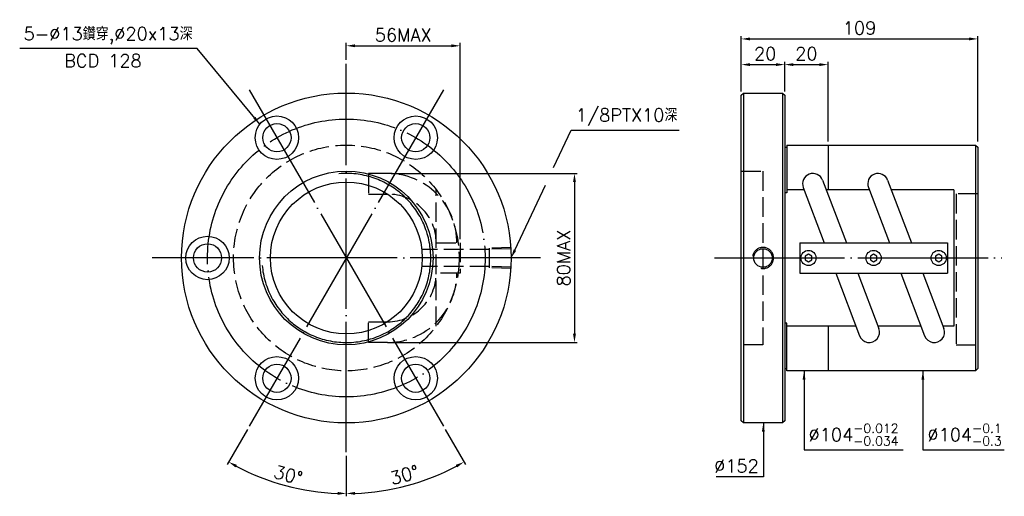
# Model space of a CAD drawing. Header units: millimetres. Extents: x -148 to 306, y 90 to 310.
import ezdxf
from ezdxf.enums import TextEntityAlignment as Align

# ---------------------------------------------------------------- set-up
doc = ezdxf.new("R2010")
doc.units = ezdxf.units.MM
doc.header["$LTSCALE"] = 3
for name, pattern in [('CENTER', [22, 20, -1, 0, -1]), ('DASHED', [4, 3, -1]), ('THIN', [200000, 200000, 0])]:
    doc.linetypes.add(name, pattern=pattern)
for name, color, linetype in [('DIM', 2, 'Continuous'), ('NT', 7, 'Continuous'), ('NT-DIM', 2, 'Continuous'), ('SH', 7, 'Continuous')]:
    doc.layers.add(name, color=color, linetype=linetype)
doc.styles.get("Standard").update_dxf_attribs({"font": 'simplex.shx', "bigfont": 'chineset.shx'})
doc.dimstyles.new('ISO-25', dxfattribs={"dimscale": 2, "dimtxt": 3, "dimasz": 2, "dimexe": 0.646, "dimexo": 0.862, "dimgap": 1, "dimtad": 1, "dimdec": 3, "dimdsep": 46, "dimtxsty": 'Standard', "dimcen": 1.5, "dimclrd": 256, "dimclre": 256, "dimclrt": 256, "dimazin": 2, "dimtfac": 1, "dimtdec": 3, "dimtmove": 0, "dimatfit": 3, "dimfxl": 0, "dimtolj": 1, "dimlwd": -1, "dimlwe": -1, "dimarcsym": 0})

# ---------------------------------------------------------------- blocks, each defined once
blk = doc.blocks.new('*D10')
at = {"layer": 'Defpoints', "color": 0}
for p in [(293.51, 300.93), (184.51, 275), (293.51, 252)]:
    blk.add_point(p, dxfattribs=at)
at = {"layer": 'NT-DIM'}
for p, q in [((184.51, 276.72), (184.51, 302.22)), ((188.51, 300.93), (289.51, 300.93)), ((293.51, 253.72), (293.51, 302.22))]:
    blk.add_line(p, q, dxfattribs=at)
for points in [[(188.51, 301.59), (188.51, 300.26), (184.51, 300.93)], [(289.51, 301.59), (289.51, 300.26), (293.51, 300.93)]]:
    blk.add_solid(points, dxfattribs=at)
at = {"layer": 'NT-DIM', "insert": (239.01, 305.93), "char_height": 6, "attachment_point": 5}
blk.add_mtext('\\A1;109', dxfattribs=at)
blk = doc.blocks.new('*D11')
at = {"layer": 'Defpoints', "color": 0}
for p in [(204.51, 289.09), (184.51, 276), (204.51, 276)]:
    blk.add_point(p, dxfattribs=at)
at = {"layer": 'NT-DIM'}
for p, q in [((184.51, 277.72), (184.51, 290.39)), ((188.51, 289.09), (200.51, 289.09)), ((204.51, 277.72), (204.51, 290.39))]:
    blk.add_line(p, q, dxfattribs=at)
for points in [[(188.51, 289.76), (188.51, 288.43), (184.51, 289.09)], [(200.51, 289.76), (200.51, 288.43), (204.51, 289.09)]]:
    blk.add_solid(points, dxfattribs=at)
at = {"layer": 'NT-DIM', "insert": (195.51, 294.09), "char_height": 6, "attachment_point": 5}
blk.add_mtext('\\A1;20', dxfattribs=at)
blk = doc.blocks.new('*D57')
at = {"layer": 'Defpoints', "color": 0}
for p in [(224.51, 289.09), (204.51, 275), (224.51, 252)]:
    blk.add_point(p, dxfattribs=at)
at = {"layer": 'DIM'}
for p, q in [((204.51, 276.72), (204.51, 290.39)), ((208.51, 289.09), (220.51, 289.09)), ((224.51, 253.72), (224.51, 290.39))]:
    blk.add_line(p, q, dxfattribs=at)
for points in [[(208.51, 289.76), (208.51, 288.43), (204.51, 289.09)], [(220.51, 289.76), (220.51, 288.43), (224.51, 289.09)]]:
    blk.add_solid(points, dxfattribs=at)
at = {"layer": 'DIM', "insert": (214.51, 294.09), "char_height": 6, "attachment_point": 5}
blk.add_mtext('\\A1;20', dxfattribs=at)
blk = doc.blocks.new('*D58')
at = {"layer": 'Defpoints', "color": 0}
for p in [(2.41, 289.5), (-42.34, 277.51), (47.16, 122.49), (2.41, 110.5), (21.25, 93.13)]:
    blk.add_point(p, dxfattribs=at)
at = {"layer": 'DIM'}
for p, q in [((48.02, 121), (57.32, 104.9)), ((2.41, 108.78), (2.41, 90.19))]:
    blk.add_line(p, q, dxfattribs=at)
blk.add_arc((2.41, 200), 108.52, 272.1121, 297.8879, dxfattribs=at)
for points in [[(52.85, 104.67), (53.49, 103.5), (56.67, 106.02)], [(6.42, 90.89), (6.4, 92.22), (2.41, 91.48)]]:
    blk.add_solid(points, dxfattribs=at)
at = {"layer": 'DIM', "insert": (29.2, 100.01), "char_height": 6, "attachment_point": 5, "rotation": 15}
blk.add_mtext('\\A1;30°', dxfattribs=at)
blk = doc.blocks.new('*D59')
at = {"layer": 'Defpoints', "color": 0}
for p in [(2.41, 200), (-42.34, 122.49), (2.41, 110.5), (-34.7, 98.03)]:
    blk.add_point(p, dxfattribs=at)
at = {"layer": 'DIM'}
for p, q in [((-43.2, 121), (-52.49, 104.9)), ((2.41, 108.78), (2.41, 90.19))]:
    blk.add_line(p, q, dxfattribs=at)
blk.add_arc((2.41, 200), 108.52, 242.1121, 267.8879, dxfattribs=at)
for points in [[(-48.67, 103.5), (-48.02, 104.67), (-51.85, 106.02)], [(-1.58, 92.22), (-1.6, 90.89), (2.41, 91.48)]]:
    blk.add_solid(points, dxfattribs=at)
at = {"layer": 'DIM', "insert": (-24.38, 100.01), "char_height": 6, "attachment_point": 5, "rotation": 345}
blk.add_mtext('\\A1;30°', dxfattribs=at)
blk = doc.blocks.new('*D60')
at = {"layer": 'Defpoints', "color": 0}
for p in [(54.86, 297.76), (2.41, 289.5), (54.86, 207)]:
    blk.add_point(p, dxfattribs=at)
at = {"layer": 'DIM'}
for p, q in [((2.41, 291.22), (2.41, 299.06)), ((6.41, 297.76), (50.86, 297.76)), ((54.86, 208.72), (54.86, 299.06))]:
    blk.add_line(p, q, dxfattribs=at)
for points in [[(6.41, 298.43), (6.41, 297.1), (2.41, 297.76)], [(50.86, 298.43), (50.86, 297.1), (54.86, 297.76)]]:
    blk.add_solid(points, dxfattribs=at)
at = {"layer": 'DIM', "insert": (28.64, 302.76), "char_height": 6, "attachment_point": 5}
blk.add_mtext('\\A1;56MAX', dxfattribs=at)
blk = doc.blocks.new('*D61')
at = {"layer": 'Defpoints', "color": 0}
for p in [(21.43, 238.94), (21.43, 161.06), (107.58, 161.06)]:
    blk.add_point(p, dxfattribs=at)
at = {"layer": 'DIM'}
for p, q in [((23.15, 238.94), (108.87, 238.94)), ((107.58, 234.94), (107.58, 165.06)), ((23.15, 161.06), (108.87, 161.06))]:
    blk.add_line(p, q, dxfattribs=at)
for points in [[(106.92, 234.94), (108.25, 234.94), (107.58, 238.94)], [(106.92, 165.06), (108.25, 165.06), (107.58, 161.06)]]:
    blk.add_solid(points, dxfattribs=at)
at = {"layer": 'DIM', "insert": (102.58, 200), "char_height": 6, "attachment_point": 5, "rotation": 90}
blk.add_mtext('\\A1;80MAX', dxfattribs=at)

msp = doc.modelspace()

# ---------------------------------------------------------------- linework, layer by layer
at = {"layer": 'DIM', "color": 1, "linetype": 'DASHED'}
for p, q in [((78.4113, 204.864), (68.4162, 204.5516)), ((68.4162, 195.4484), (68.4162, 204.5516)), ((78.4113, 204.283), (68.4162, 203.9706)), ((68.4162, 203.9706), (37.4162, 203.9706)), ((68.4162, 196.0294), (37.4162, 196.0294)), ((78.4113, 195.717), (68.4162, 196.0294)), ((78.4113, 195.136), (68.4162, 195.4484))]:
    msp.add_line(p, q, dxfattribs=at)
at = {"layer": 'DIM'}
for points in [[(97.9926, 241.6517), (106.0749, 258.8438), (106.1749, 258.8438), (155.8892, 258.8438)], [(80.1131, 203.6199), (94.1721, 233.525)]]:
    msp.add_lwpolyline(points, dxfattribs=at)
msp.add_solid([(80.7165, 203.3363), (78.4113, 200), (79.5098, 203.9036)], dxfattribs=at)
at = {"layer": 'NT', "color": 3, "linetype": 'CENTER'}
for p, q in [((2.4113, 110.5), (2.4113, 289.5)), ((-42.3387, 277.5093), (47.1613, 122.4907)), ((47.1613, 277.5093), (-42.3387, 122.4907)), ((91.9113, 200), (-87.0887, 200))]:
    msp.add_line(p, q, dxfattribs=at)
at = {"layer": 'NT', "color": 7, "linetype": 'Continuous'}
for p, q in [((184.5057, 275), (185.5057, 276)), ((184.5057, 125), (184.5057, 275)), ((185.5057, 276), (203.5057, 276)), ((185.5057, 276), (185.5057, 124)), ((203.5057, 276), (204.5057, 275)), ((203.5057, 276), (203.5057, 124)), ((204.5057, 275), (204.5057, 125)), ((204.5057, 251), (205.5057, 251)), ((205.5057, 252), (205.5057, 230.0543)), ((205.5057, 252), (292.5057, 252)), ((224.5057, 252), (224.5057, 231.399)), ((292.5057, 252), (292.5057, 148)), ((292.5057, 252), (293.5057, 251)), ((293.5057, 251), (293.5057, 149)), ((213.0994, 232.5006), (222.7708, 207)), ((221.9821, 235.8694), (232.9311, 207)), ((243.0994, 232.5006), (252.7708, 207)), ((251.9821, 235.8694), (262.9311, 207)), ((205.5057, 230.0543), (204.5057, 230.0543)), ((282.5057, 231.399), (282.5057, 168.601)), ((211.5057, 207), (279.5057, 207)), ((211.5057, 207), (211.5057, 193)), ((279.5057, 207), (279.5057, 193)), ((211.5057, 193), (279.5057, 193)), ((228.0804, 193), (239.0294, 164.1306)), ((238.2407, 193), (247.9121, 167.4994)), ((258.0804, 193), (269.0294, 164.1306)), ((268.2407, 193), (277.9121, 167.4994)), ((205.5057, 169.9457), (204.5057, 169.9457)), ((205.5057, 148), (205.5057, 169.9457)), ((224.5057, 168.601), (224.5057, 148)), ((282.5057, 168.601), (277.4943, 168.601)), ((204.5057, 149), (205.5057, 149)), ((292.5057, 148), (205.5057, 148)), ((293.5057, 149), (292.5057, 148)), ((185.5057, 124), (184.5057, 125)), ((203.5057, 124), (185.5057, 124)), ((204.5057, 125), (203.5057, 124))]:
    msp.add_line(p, q, dxfattribs=at)
at = {"layer": 'NT', "color": 1, "linetype": 'DASHED'}
for p, q in [((184.5057, 240), (194.5057, 240)), ((194.5057, 240), (194.5057, 160)), ((43.8613, 168.601), (43.8613, 231.399)), ((293.5057, 229.5), (283.5057, 229.5)), ((283.5057, 229.5), (283.5057, 160)), ((43.8613, 207), (54.8613, 207)), ((54.8613, 207), (54.8613, 193)), ((54.8613, 193), (43.8613, 193)), ((194.5057, 160), (184.5057, 160)), ((283.5057, 160), (293.5057, 160))]:
    msp.add_line(p, q, dxfattribs=at)
for points in [[(21.426, 238.9353), (12.6999, 238.9353), (12.6999, 229.4353), (21.426, 229.4353)], [(21.426, 161.0647), (12.6999, 161.0647), (12.6999, 170.5647), (21.426, 170.5647)]]:
    msp.add_lwpolyline(points, dxfattribs=at)
at = {"layer": 'NT', "color": 7, "linetype": 'Continuous'}
for points in [[(213.5172, 231.399), (205.5057, 231.399)], [(243.5172, 231.399), (223.6775, 231.399)], [(282.5057, 231.399), (253.6775, 231.399)], [(237.334, 168.601), (205.5057, 168.601)], [(267.334, 168.601), (247.4943, 168.601)]]:
    msp.add_lwpolyline(points, dxfattribs=at)
for points in [[(215.5057, 201.7321), (214.0057, 200.866), (214.0057, 199.134), (215.5057, 198.2679), (217.0057, 199.134), (217.0057, 200.866)], [(245.5057, 201.7321), (244.0057, 200.866), (244.0057, 199.134), (245.5057, 198.2679), (247.0057, 199.134), (247.0057, 200.866)], [(275.5057, 201.7321), (274.0057, 200.866), (274.0057, 199.134), (275.5057, 198.2679), (277.0057, 199.134), (277.0057, 200.866)]]:
    msp.add_lwpolyline(points, close=True, dxfattribs=at)
for centre, radius in [((2.4113, 200), 76), ((-29.5887, 255.4256), 10), ((34.4113, 255.4256), 10), ((-29.5887, 255.4256), 6.5), ((34.4113, 255.4256), 6.5), ((2.4113, 200), 40), ((2.4113, 200), 35), ((-61.5887, 200), 10), ((-61.5887, 200), 6.5), ((194.5057, 200), 4.2809), ((215.5057, 200), 3.5), ((245.5057, 200), 3.5), ((275.5057, 200), 3.5), ((-29.5887, 144.5744), 10), ((34.4113, 144.5744), 10), ((-29.5887, 144.5744), 6.5), ((34.4113, 144.5744), 6.5)]:
    msp.add_circle(centre, radius, dxfattribs=at)
at = {"layer": 'NT', "color": 3, "linetype": 'CENTER'}
msp.add_circle((2.4113, 200), 64, dxfattribs=at)
at = {"layer": 'NT', "color": 1, "linetype": 'DASHED'}
msp.add_circle((2.4113, 200), 52, dxfattribs=at)
at = {"layer": 'NT', "color": 5, "linetype": 'THIN'}
for centre, radius, start, end in [((2.4113, 200), 38.945, 185, 95), ((194.5057, 200), 4.8616, 258.294842, 172.155915)]:
    msp.add_arc(centre, radius, start, end, dxfattribs=at)
at = {"layer": 'NT', "color": 1, "linetype": 'DASHED'}
for centre, radius, start, end in [((21.426, 207), 31.9353, 0, 90), ((21.426, 207), 22.4353, 0, 90), ((21.426, 193), 31.9353, 270, 0), ((21.426, 193), 22.4353, 270, 0)]:
    msp.add_arc(centre, radius, start, end, dxfattribs=at)
at = {"layer": 'NT', "color": 7, "linetype": 'Continuous'}
for centre, start, end in [((217.5407, 234.185), 20.769728, 200.769728), ((247.5407, 234.185), 20.769728, 200.769728), ((243.4707, 165.815), 200.769728, 20.769728), ((273.4707, 165.815), 200.769728, 20.769728)]:
    msp.add_arc(centre, 4.75, start, end, dxfattribs=at)
at = {"layer": 'SH', "color": 3, "linetype": 'CENTER'}
msp.add_line((172.1423, 200), (304.6791, 200), dxfattribs=at)

# ---------------------------------------------------------------- texts
at = {"layer": 'DIM', "insert": (108.1749, 260.8438), "char_height": 6, "attachment_point": 7}
msp.add_mtext('\\A1;1/8PTX10深', dxfattribs=at)
at = {"layer": 'NT-DIM'}
msp.add_text('BCD 128', height=6, dxfattribs=at).set_placement((-109.8173, 293.8735), align=Align.TOP_CENTER)
at = {"layer": 'NT-DIM', "char_height": 6}
for s, insert, attachment_point in [('5-%%C13鑽穿,%%C20x13深', (-68.465, 298.4805), 9), ('\\A1;%%C104{\\H0.7x;\\S-0.012^ -0.034;}', (215.5416, 113.5458), 7), ('\\A1;%%C104{\\H0.7x;\\S-0.1^ -0.3;}', (270.3287, 113.5458), 7), ('%%C152', (192.5696, 101.1704), 9)]:
    msp.add_mtext(s, dxfattribs=dict(at, insert=insert, attachment_point=attachment_point))

# ---------------------------------------------------------------- dimensions: what is measured, and where the dimension line sits
at = {"layer": 'DIM'}
dim = msp.add_linear_dim(base=(54.8613, 297.7639), p1=(2.4113, 289.5), p2=(54.8613, 207), text='56MAX', dimstyle='ISO-25', dxfattribs=at)
dim.commit()
dim.dimension.update_dxf_attribs({"geometry": '*D60', "text_midpoint": (28.6363, 302.7639)})
dim = msp.add_linear_dim(base=(224.5057, 289.0939), p1=(204.5057, 275), p2=(224.5057, 252), dimstyle='ISO-25', dxfattribs=at)
dim.commit()
dim.dimension.update_dxf_attribs({"geometry": '*D57', "text_midpoint": (214.5057, 294.0939)})
dim = msp.add_angular_dim_2l(base=(21.2549, 93.1326), line1=((2.4113, 110.5), (2.4113, 289.5)), line2=((-42.3387, 277.5093), (47.1613, 122.4907)), dimstyle='ISO-25', dxfattribs=at)
dim.commit()
dim.dimension.update_dxf_attribs({"geometry": '*D58', "text_midpoint": (29.2033, 100.0112)})
dim = msp.add_linear_dim(base=(107.5827, 161.0647), p1=(21.426, 238.9353), p2=(21.426, 161.0647), angle=90, text='80MAX', dimstyle='ISO-25', dxfattribs=at)
dim.commit()
dim.dimension.update_dxf_attribs({"geometry": '*D61', "text_midpoint": (102.5827, 200)})
dim = msp.add_angular_dim_3p(base=(-34.7033, 98.0283), center=(2.4113, 200), p1=(2.4113, 110.5), p2=(-42.3387, 122.4907), dimstyle='ISO-25', override={"dimtmove": 1}, dxfattribs=at)
dim.commit()
dim.dimension.update_dxf_attribs({"geometry": '*D59', "text_midpoint": (-24.3806, 100.0112)})
at = {"layer": 'NT-DIM'}
dim = msp.add_linear_dim(base=(293.5057, 300.926), p1=(184.5057, 275), p2=(293.5057, 252), dimstyle='ISO-25', override={"dimse2": 0}, dxfattribs=at)
dim.commit()
dim.dimension.update_dxf_attribs({"geometry": '*D10', "text_midpoint": (239.0057, 305.926)})
dim = msp.add_linear_dim(base=(204.5057, 289.0939), p1=(184.5057, 276), p2=(204.5057, 276), dimstyle='ISO-25', override={"dimse2": 0}, dxfattribs=at)
dim.commit()
dim.dimension.update_dxf_attribs({"geometry": '*D11', "text_midpoint": (195.5057, 289.0939), "dimtype": 160})

# ---------------------------------------------------------------- leaders
at = {"layer": 'NT-DIM', "annotation_type": 0, "has_hookline": 1}
for points, hookline_direction, text_width in [([(-37.4613, 261.5917), (-66.365, 296.4805), (-66.465, 296.4805)], 1, 79.7143), ([(213.4416, 148), (213.4416, 111.5458), (213.5416, 111.5458)], 0, 43.6286), ([(268.2287, 148), (268.2287, 111.5458), (268.3287, 111.5458)], 0, 35.4286), ([(194.6696, 124), (194.6696, 99.1704), (194.5696, 99.1704)], 1, 19.7143)]:
    msp.add_leader(points, dimstyle='ISO-25', dxfattribs=dict(at, hookline_direction=hookline_direction, text_width=text_width))

doc.saveas('drawing.dxf')
